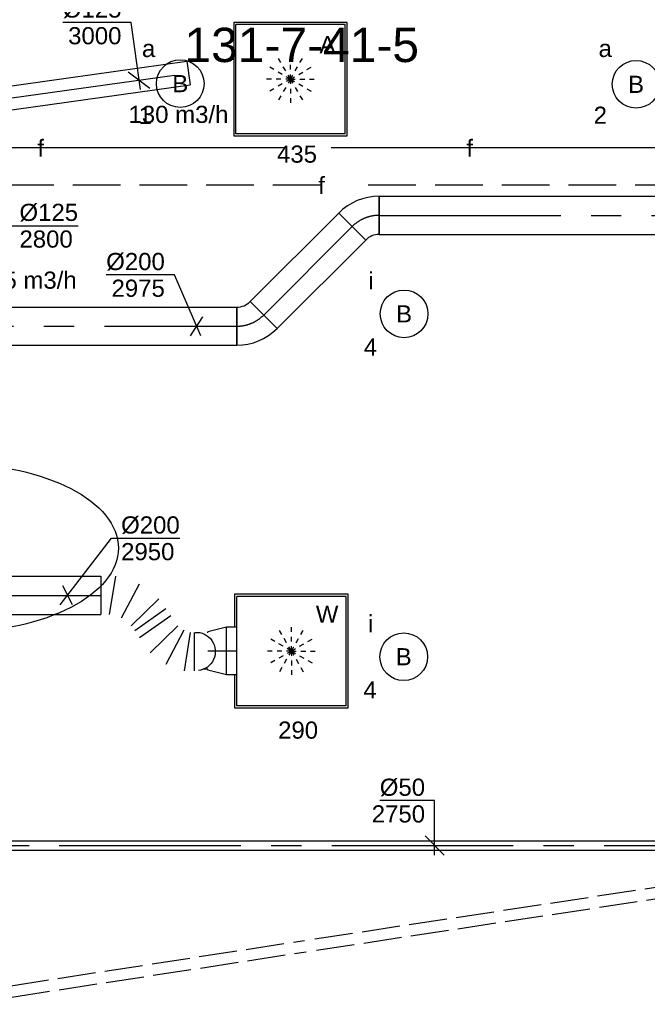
# Model space of a CAD drawing. Extents: x -138812 to 250702, y -18987 to 104055.
# Tile 78 of 193: x 83102 to 86393, y 12154 to 17318. Entities that reach past the tile are written whole.
import ezdxf
from ezdxf.enums import TextEntityAlignment as Align

# ---------------------------------------------------------------- set-up
doc = ezdxf.new("R2010")
doc.units = 0
doc.header["$LTSCALE"] = 50
for name, pattern in [('2322140', [45, 40, -5]), ('2322203', [45, 5, -2, 5, -2, 5, -2, 5, -2, 5, -2, 5, -5]), ('CENTER2', [28.575, 19.05, -3.175, 3.175, -3.175]), ('E_GOOT3', [5, 4, -1]), ('STREEPJES', [0.1, 0.05, -0.05])]:
    doc.linetypes.add(name, pattern=pattern)
doc.layers.get('0').update_dxf_attribs({"linetype": 'CONTINUOUS'})
for name, color, linetype in [('brandmeldserienummers', 1, 'CONTINUOUS'), ('EL6131--_WG', 2, 'CONTINUOUS'), ('EL6222--', 3, 'CONTINUOUS'), ('EL6311--', 3, 'CONTINUOUS'), ('lMcht retour bestaand_PR', 1, 'CONTINUOUS'), ('lucht retour bestaand_HL', 1, 'CONTINUOUS'), ('WL524---_D', 153, 'CONTINUOUS'), ('WL524---_HARTLIJN', 8, 'CONTINUOUS'), ('WL5448--', 4, 'CONTINUOUS'), ('WL570---_RETOUR', 112, 'CONTINUOUS'), ('WL570---_RETOUR_RST', 2, 'CONTINUOUS'), ('WL570---_RETOUR_RST_HL', 1, 'CONTINUOUS'), ('WL570---_TOEVOER', 3, 'CONTINUOUS'), ('WL570---_TOEVOER_HL', 8, 'CONTINUOUS'), ('WL570---_TOEVOER_RST', 2, 'CONTINUOUS'), ('WL570---_TOEVOER_RST_HL', 1, 'CONTINUOUS'), ('WM524---', 1, 'CONTINUOUS'), ('WM5448--', 1, 'CONTINUOUS'), ('WM570---_RETOUR', 1, 'CONTINUOUS'), ('WM570---_RETOUR_RST_PR', 1, 'CONTINUOUS'), ('WM570---_TOEVOER', 1, 'CONTINUOUS'), ('WM570---_TOEVOER_PR', 1, 'CONTINUOUS'), ('WM570---_TOEVOER_RST_PR', 1, 'CONTINUOUS')]:
    doc.layers.add(name, color=color, linetype=linetype)
doc.styles.add('BURO-018', font='ARIAL.TTF', dxfattribs={"height": 90})

# ---------------------------------------------------------------- blocks, each defined once
blk = doc.blocks.new('1115B3A')
at = {"color": 0, "linetype": 'Continuous'}
blk.add_circle((0, 0), 2.5, dxfattribs=at)
at = {"color": 0, "linetype": 'Continuous', "style": 'BURO-018'}
for tag, p in [('E_GKAST', (0, 8)), ('E_GROEP', (0, 5)), ('E_SGROEP', (4.5, 5)), ('E_ARMCODE', (0, 0)), ('E_SLET', (4.5, -1))]:
    blk.add_attdef(tag, text='', height=1.8, dxfattribs=at).set_placement(p, align=Align.MIDDLE)
blk = doc.blocks.new('*U256')
at = {"color": 0, "ltscale": 10}
for p, q in [((0, 100, -2975), (2798.5, 100, -2975)), ((0, -100, -2975), (0, 100, -2975)), ((2798.5, 100, -2975), (2798.5, -100, -2975)), ((0, -100, -2975), (2502.7, -100, -2975)), ((2662.7, -100, -2975), (2798.5, -100, -2975))]:
    blk.add_line(p, q, dxfattribs=at)
at = {"layer": 'WL570---_TOEVOER_HL', "linetype": 'CENTER2'}
blk.add_line((0, 0, -2975), (2798.5, 0, -2975), dxfattribs=at)
at = {"layer": 'WM570---_TOEVOER_PR', "color": 1, "style": 'BURO-018'}
blk.add_attdef('POSNR', text='', height=90, dxfattribs=at).set_placement((0, 0), align=Align.MIDDLE)
blk = doc.blocks.new('*U257')
at = {"color": 0, "ltscale": 10}
for p, q in [((-12.2, 129.3, -2975), (129.3, -12.2, -2975)), ((-82.8, -100, -2975), (-82.8, 100, -2975))]:
    blk.add_line(p, q, dxfattribs=at)
for radius in [99.9, 299.9]:
    blk.add_arc((-82.8, 199.9, -2975), radius, 270, 315, dxfattribs=at)
at = {"layer": 'WL570---_TOEVOER_HL', "linetype": 'CENTER2'}
blk.add_arc((-82.8, 199.9, -2975), 199.9, 270, 315, dxfattribs=at)
at = {"layer": 'WM570---_TOEVOER_PR', "color": 1, "style": 'BURO-018'}
blk.add_attdef('POSNR', text='', height=90, dxfattribs=at).set_placement((0, 0), align=Align.MIDDLE)
blk = doc.blocks.new('*U263')
at = {"color": 0, "ltscale": 10}
for p, q in [((-12.2, 129.3, -2975), (129.3, -12.2, -2975)), ((-82.8, -100, -2975), (-82.8, 100, -2975))]:
    blk.add_line(p, q, dxfattribs=at)
for radius in [99.9, 299.9]:
    blk.add_arc((-82.8, 199.9, -2975), radius, 270, 315, dxfattribs=at)
at = {"layer": 'WL570---_TOEVOER_HL', "linetype": 'CENTER2'}
blk.add_arc((-82.8, 199.9, -2975), 199.9, 270, 315, dxfattribs=at)
at = {"layer": 'WM570---_TOEVOER_PR', "color": 1, "style": 'BURO-018'}
blk.add_attdef('POSNR', text='', height=90, dxfattribs=at).set_placement((0, 0), align=Align.MIDDLE)
blk = doc.blocks.new('*U264')
at = {"color": 0, "ltscale": 10}
for p, q in [((0, 100, -2975), (656.6, 100, -2975)), ((0, -100, -2975), (0, 100, -2975)), ((656.6, 100, -2975), (656.6, -100, -2975)), ((0, -100, -2975), (656.6, -100, -2975))]:
    blk.add_line(p, q, dxfattribs=at)
at = {"layer": 'WL570---_TOEVOER_HL', "linetype": 'CENTER2'}
blk.add_line((0, 0, -2975), (656.6, 0, -2975), dxfattribs=at)
at = {"layer": 'WM570---_TOEVOER_PR', "color": 1, "style": 'BURO-018'}
blk.add_attdef('POSNR', text='', height=90, dxfattribs=at).set_placement((0, 0), align=Align.MIDDLE)
blk = doc.blocks.new('*U265')
at = {"color": 0, "ltscale": 10}
for p, q in [((0, 100, -2975), (3551.7, 100, -2975)), ((0, -100, -2975), (0, 100, -2975)), ((3551.7, 100, -2975), (3551.7, -100, -2975)), ((0, -100, -2975), (3551.7, -100, -2975))]:
    blk.add_line(p, q, dxfattribs=at)
at = {"layer": 'WL570---_TOEVOER_HL', "linetype": 'CENTER2'}
blk.add_line((0, 0, -2975), (3551.7, 0, -2975), dxfattribs=at)
at = {"layer": 'WM570---_TOEVOER_PR', "color": 1, "style": 'BURO-018'}
blk.add_attdef('POSNR', text='', height=90, dxfattribs=at).set_placement((0, 0), align=Align.MIDDLE)
blk = doc.blocks.new('*U266')
at = {"layer": 'WM570---_TOEVOER', "color": 0, "ltscale": 10}
for p, q in [((-117.1, 269.3), (-474.7, 269.3)), ((21.7, -50), (-117.1, 269.3)), ((-32.8, -50), (32.8, 50))]:
    blk.add_line(p, q, dxfattribs=at)
at = {"layer": 'WM570---_TOEVOER', "color": 0, "style": 'BURO-018'}
for s, p in [('%%c200', (-474.7, 294.3)), ('2975', (-446.8, 154.3))]:
    blk.add_text(s, height=90, dxfattribs=at).set_placement(p)
blk = doc.blocks.new('*U279')
at = {"color": 0, "ltscale": 10}
for p, q in [((0, 100, -2950), (0, -100, -2950)), ((45.1, -100, -2950), (77.4, 100, -2950)), ((200.1, 59.3, -2950), (106.4, -120.4, -2950)), ((158.2, -159, -2950), (303.7, -18, -2950)), ((340.7, -71, -2950), (176.7, -185.5, -2950)), ((366.5, -107.9, -2950), (202.5, -222.4, -2950)), ((257.8, -301.5, -2950), (403.2, -160.5, -2950)), ((433.7, -183.2, -2950), (340.1, -362.8, -2950)), ((437.5, -395.2, -2950), (469.8, -195.2, -2950)), ((488.8, -195.2, -2950), (488.8, -395.2, -2950))]:
    blk.add_line(p, q, dxfattribs=at)
at = {"color": 0, "ltscale": 10, "extrusion": (0, 0, -1)}
blk.add_ellipse((502.4, -294, -2950), major_axis=(-8.8, 99.6), ratio=0.970943, start_param=0, end_param=3.141593, dxfattribs=at)
at = {"layer": 'WM570---_TOEVOER_PR', "color": 1, "style": 'BURO-018'}
blk.add_attdef('POSNR', text='', height=90, dxfattribs=at).set_placement((0, 0), align=Align.MIDDLE)
blk = doc.blocks.new('*U280')
at = {"color": 0, "ltscale": 10}
for p, q in [((0, 100, -2950), (2237.4, 100, -2950)), ((2237.4, 100, -2950), (2237.4, -100, -2950)), ((0, -100, -2950), (2237.4, -100, -2950))]:
    blk.add_line(p, q, dxfattribs=at)
at = {"layer": 'WL570---_TOEVOER_HL', "linetype": 'CENTER2'}
blk.add_line((0, 0, -2950), (2237.4, 0, -2950), dxfattribs=at)
at = {"layer": 'WM570---_TOEVOER_PR', "color": 1, "style": 'BURO-018'}
blk.add_attdef('POSNR', text='', height=90, dxfattribs=at).set_placement((0, 0), align=Align.MIDDLE)
blk = doc.blocks.new('*U281')
at = {"layer": 'WM570---_TOEVOER', "color": 0, "ltscale": 10}
for p, q in [((-38.5, -50), (230.3, 299.4)), ((230.3, 299.4), (587.9, 299.4)), ((24.6, -50), (-24.6, 50))]:
    blk.add_line(p, q, dxfattribs=at)
at = {"layer": 'WM570---_TOEVOER', "color": 0, "style": 'BURO-018'}
for s, p in [('%%c200', (280.3, 324.4)), ('2950', (280.3, 184.4))]:
    blk.add_text(s, height=90, dxfattribs=at).set_placement(p)
blk = doc.blocks.new('*U282')
at = {"color": 0, "ltscale": 10}
for p, q in [((-53, 125, -2805), (0, 125, -2805)), ((0, 125, -2805), (99.1, 100, -2805)), ((0, 125, -2805), (0, -125, -2805)), ((0, 125, -2805), (0, -125, -2805)), ((0, 125, -2805), (0, -125, -2805)), ((99.1, 100, -2805), (99.1, 95, -2805)), ((99.1, 100, -2805), (99.1, 95, -2805)), ((99.1, 95, -2805), (120.7, 95, -2805)), ((0, -125, -2805), (99.1, -100, -2805)), ((99.1, -95, -2805), (99.1, -100, -2805)), ((99.1, -95, -2805), (99.1, -100, -2805)), ((-53, -125, -2805), (0, -125, -2805))]:
    blk.add_line(p, q, dxfattribs=at)
at = {"layer": 'WL570---_TOEVOER_RST_HL', "linetype": 'CENTER2'}
for p, q in [((-53, 0, -2805), (0, 0, -2805)), ((0, 0, -2805), (99.1, 0, -2805))]:
    blk.add_line(p, q, dxfattribs=at)
blk.add_circle((99.1, 0, -2805), 0.075, dxfattribs=at)
at = {"layer": 'WM570---_TOEVOER_RST_PR', "color": 1, "style": 'BURO-018'}
blk.add_attdef('POSNR', text='', height=90, dxfattribs=at).set_placement((0, 0), align=Align.MIDDLE)
blk = doc.blocks.new('*U371')
at = {"color": 0, "ltscale": 10}
for p, q in [((297.5, 297.5, -2782.5), (-297.5, 297.5, -2782.5)), ((-297.5, 297.5, -2782.5), (-297.5, -297.5, -2782.5)), ((286.5, 286.5, -2782.5), (-286.5, 286.5, -2782.5)), ((-286.5, -286.5, -2782.5), (-286.5, 286.5, -2782.5)), ((286.5, -286.5, -2782.5), (286.5, 286.5, -2782.5)), ((297.5, -297.5, -2782.5), (297.5, 297.5, -2782.5)), ((-297.5, -297.5, -2782.5), (297.5, -297.5, -2782.5)), ((286.5, -286.5, -2782.5), (-286.5, -286.5, -2782.5))]:
    blk.add_line(p, q, dxfattribs=at)
at = {"color": 8, "linetype": 'STREEPJES', "ltscale": 10}
for q in [(-62.5, 108.3, -2782.5), (0, 125, -2782.5), (62.5, 108.3, -2782.5), (-108.3, 62.5, -2782.5), (108.3, 62.5, -2782.5), (-125, 0, -2782.5), (-108.3, -62.5, -2782.5), (-62.5, -108.3, -2782.5), (0, -125, -2782.5), (62.5, -108.3, -2782.5), (108.3, -62.5, -2782.5), (125, 0, -2782.5)]:
    blk.add_line((0, 0, -2782.5), q, dxfattribs=at)
at = {"layer": 'WL570---_RETOUR_RST_HL', "linetype": 'CENTER2'}
blk.add_circle((0, 0, -2782.5), 0.075, dxfattribs=at)
at = {"layer": 'WL570---_RETOUR_RST', "color": 1, "style": 'BURO-018'}
for tag in ['MC', 'Q']:
    blk.add_attdef(tag, text='', height=90, dxfattribs=at).set_placement((0, 0), align=Align.MIDDLE)
at = {"layer": 'WM570---_RETOUR_RST_PR', "color": 1, "style": 'BURO-018'}
blk.add_attdef('POSNR', text='', height=90, dxfattribs=at).set_placement((0, 0), align=Align.MIDDLE)
blk = doc.blocks.new('*U374')
at = {"color": 0, "ltscale": 10}
for p, q in [((297.5, 297.5, -2782.5), (-297.5, 297.5, -2782.5)), ((-297.5, 297.5, -2782.5), (-297.5, 125, -2782.5)), ((286.5, 286.5, -2782.5), (-286.5, 286.5, -2782.5)), ((-286.5, -286.5, -2782.5), (-286.5, 286.5, -2782.5)), ((286.5, -286.5, -2782.5), (286.5, 286.5, -2782.5)), ((297.5, -297.5, -2782.5), (297.5, 297.5, -2782.5)), ((-297.5, -125, -2782.5), (-297.5, -297.5, -2782.5)), ((-297.5, -297.5, -2782.5), (297.5, -297.5, -2782.5)), ((286.5, -286.5, -2782.5), (-286.5, -286.5, -2782.5))]:
    blk.add_line(p, q, dxfattribs=at)
at = {"color": 8, "linetype": 'STREEPJES', "ltscale": 10}
for q in [(-62.5, 108.3, -2782.5), (0, 125, -2782.5), (62.5, 108.3, -2782.5), (-108.3, 62.5, -2782.5), (108.3, 62.5, -2782.5), (-125, 0, -2782.5), (-108.3, -62.5, -2782.5), (-62.5, -108.3, -2782.5), (0, -125, -2782.5), (62.5, -108.3, -2782.5), (108.3, -62.5, -2782.5), (125, 0, -2782.5)]:
    blk.add_line((0, 0, -2782.5), q, dxfattribs=at)
at = {"layer": 'WL570---_TOEVOER_RST_HL', "linetype": 'CENTER2'}
blk.add_circle((0, 0, -2782.5), 0.075, dxfattribs=at)
at = {"layer": 'WL570---_TOEVOER_RST', "color": 1, "style": 'BURO-018'}
for tag in ['MC', 'Q']:
    blk.add_attdef(tag, text='', height=90, dxfattribs=at).set_placement((0, 0), align=Align.MIDDLE)
at = {"layer": 'WM570---_TOEVOER_RST_PR', "color": 1, "style": 'BURO-018'}
blk.add_attdef('POSNR', text='', height=90, dxfattribs=at).set_placement((0, 0), align=Align.MIDDLE)
blk = doc.blocks.new('*U567')
at = {"color": 0, "ltscale": 10}
for p, q in [((0, 62.5, -3000), (1026.9, 62.5, -3000)), ((1026.9, 62.5, -3000), (1026.9, -62.5, -3000)), ((0, -62.5, -3000), (1026.9, -62.5, -3000))]:
    blk.add_line(p, q, dxfattribs=at)
at = {"layer": 'lucht retour bestaand_HL', "linetype": 'CENTER2'}
blk.add_line((0, 0, -3000), (1026.9, 0, -3000), dxfattribs=at)
at = {"layer": 'lMcht retour bestaand_PR', "color": 1, "style": 'BURO-018'}
blk.add_attdef('POSNR', text='', height=90, dxfattribs=at).set_placement((0, 0), align=Align.MIDDLE)
blk = doc.blocks.new('*U575')
at = {"layer": 'WM570---_RETOUR', "color": 0, "ltscale": 10}
for p, q in [((-42.3, 302.5), (-399.9, 302.5)), ((6.9, -49.5), (-42.3, 302.5)), ((-56.5, 42.6), (56.5, -42.6))]:
    blk.add_line(p, q, dxfattribs=at)
at = {"layer": 'WM570---_RETOUR', "color": 0, "style": 'BURO-018'}
for s, p in [('%%c125', (-399.9, 327.5)), ('3000', (-372, 187.5))]:
    blk.add_text(s, height=90, dxfattribs=at).set_placement(p)
blk = doc.blocks.new('*U603')
at = {"layer": 'WM524---', "color": 0, "ltscale": 10}
for p, q in [((0, 235.6), (-287.6, 235.6)), ((0, -50), (0, 235.6)), ((50, -50), (-50, 50))]:
    blk.add_line(p, q, dxfattribs=at)
at = {"layer": 'WM524---', "color": 0, "style": 'BURO-018'}
for s, p in [('%%c50', (-287.6, 260.6)), ('2750', (-329.7, 120.6))]:
    blk.add_text(s, height=90, dxfattribs=at).set_placement(p)
blk = doc.blocks.new('*U606')
at = {"layer": 'WM570---_RETOUR', "color": 0, "ltscale": 10}
for p, q in [((-45.3, -37.1), (303.4, 248.2)), ((303.4, 248.2), (661, 248.2)), ((-53.4, 20.9), (53.4, -20.9))]:
    blk.add_line(p, q, dxfattribs=at)
at = {"layer": 'WM570---_RETOUR', "color": 0, "style": 'BURO-018'}
for s, p in [('%%c125', (353.4, 273.2)), ('2800', (353.4, 133.2))]:
    blk.add_text(s, height=90, dxfattribs=at).set_placement(p)
blk = doc.blocks.new('2322203-1')
at = {"layer": 'WM5448--', "color": 0, "style": 'BURO-018'}
blk.add_text('f', height=90, rotation=360, dxfattribs=at).set_placement((84684.8, 16451.2, 2800), align=Align.MIDDLE)
blk = doc.blocks.new('2322140-1')
at = {"layer": 'WM5448--', "color": 0, "style": 'BURO-018'}
for p in [(83212, 16646.5, 2800), (85462, 16646.5, 2800)]:
    blk.add_text('f', height=90, dxfattribs=at).set_placement(p, align=Align.MIDDLE)
blk = doc.blocks.new('*U2137')
at = {"color": 0, "ltscale": 10}
for p, q in [((31, 25, -2750), (5221.9, 25, -2750)), ((5221.9, 25, -2750), (5221.9, -25, -2750)), ((31, -25, -2750), (5221.9, -25, -2750))]:
    blk.add_line(p, q, dxfattribs=at)
at = {"layer": 'WL524---_HARTLIJN', "linetype": 'CENTER2'}
blk.add_line((0, 0, -2750), (5221.9, 0, -2750), dxfattribs=at)
at = {"layer": 'WL524---_D', "color": 1, "style": 'BURO-018'}
blk.add_attdef('POSNR', text='', height=90, dxfattribs=at).set_placement((0, 0), align=Align.MIDDLE)

msp = doc.modelspace()

# ---------------------------------------------------------------- linework, layer by layer
at = {"layer": 'EL6131--_WG', "linetype": 'E_GOOT3'}
for p, q in [((84649.81262, 12497.41691, 3000), (87645.66157, 12951.98553, 3000)), ((84658.81356, 12438.0959, 3000), (87644.10339, 12891.06235, 3000)), ((82807.30281, 12213.75919, 3000), (84595.20517, 12489.21446, 3000)), ((82813.95421, 12154.07206, 3000), (84604.43212, 12429.92818, 3000))]:
    msp.add_line(p, q, dxfattribs=at)
at = {"layer": 'EL6222--', "color": 3, "linetype": 'Continuous'}
msp.add_ellipse((82769.04547, 14547.2605), major_axis=(-850, 0), ratio=0.5182778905, dxfattribs=at)
at = {"layer": 'WL5448--', "linetype": '2322140'}
msp.add_line((88984.73131, 16646.48215, 2800), (81939.21155, 16646.48215, 2800), dxfattribs=at)
at = {"layer": 'WL5448--', "linetype": '2322203'}
msp.add_line((89180.01184, 16451.20163, 2800), (81939.54102, 16451.20163, 2800), dxfattribs=at)

# ---------------------------------------------------------------- block references
at = {"layer": 'EL6311--'}
ref = msp.add_blockref('1115B3A', (83943.72472, 16983.08967), dxfattribs=dict(at, xscale=50.00000000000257, yscale=50.00000000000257, zscale=50, rotation=177.1126939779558))
ref.add_attrib('E_ARMCODE', 'B', dxfattribs={"layer": '0', "color": 1, "linetype": 'Continuous', "height": 90, "style": 'BURO-018'}).set_placement((83943.72472, 16983.08967), align=Align.MIDDLE)
ref.add_attrib('E_SLET', 'a', dxfattribs={"layer": '0', "color": 1, "linetype": 'Continuous', "height": 90, "style": 'BURO-018'}).set_placement((83777.76192, 17166.68256), align=Align.MIDDLE)
ref.add_attrib('E_GROEP', '1', dxfattribs={"layer": '0', "color": 1, "linetype": 'Continuous', "height": 90, "style": 'BURO-018'}).set_placement((83760.13184, 16817.12687), align=Align.MIDDLE)
ref = msp.add_blockref('1115B3A', (86334.31352, 16979.49205), dxfattribs=dict(at, xscale=49.99999999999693, yscale=49.99999999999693, zscale=50, rotation=175.7664262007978))
ref.add_attrib('E_ARMCODE', 'B', dxfattribs={"layer": '0', "color": 1, "linetype": 'Continuous', "height": 90, "style": 'BURO-018'}).set_placement((86334.31352, 16979.49205), align=Align.MIDDLE)
ref.add_attrib('E_SLET', 'a', dxfattribs={"layer": '0', "color": 1, "linetype": 'Continuous', "height": 90, "style": 'BURO-018'}).set_placement((86172.70998, 17166.93349), align=Align.MIDDLE)
ref.add_attrib('E_GROEP', '2', dxfattribs={"layer": '0', "color": 1, "linetype": 'Continuous', "height": 90, "style": 'BURO-018'}).set_placement((86146.87207, 16817.8885), align=Align.MIDDLE)
ref = msp.add_blockref('1115B3A', (85117.63578, 15775.53172), dxfattribs=dict(at, xscale=49.99999999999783, yscale=49.99999999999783, zscale=50, rotation=179.5895591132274))
ref.add_attrib('E_ARMCODE', 'B', dxfattribs={"layer": '0', "color": 1, "linetype": 'Continuous', "height": 90, "style": 'BURO-018'}).set_placement((85117.63578, 15775.53172), align=Align.MIDDLE)
ref.add_attrib('E_SLET', 'i', dxfattribs={"layer": '0', "color": 1, "linetype": 'Continuous', "height": 90, "style": 'BURO-018'}).set_placement((84943.89388, 15951.78084), align=Align.MIDDLE)
ref.add_attrib('E_GROEP', '4', dxfattribs={"layer": '0', "color": 1, "linetype": 'Continuous', "height": 90, "style": 'BURO-018'}).set_placement((84941.38666, 15601.78982), align=Align.MIDDLE)
ref = msp.add_blockref('1115B3A', (85115.73788, 13977.03564), dxfattribs=dict(at, xscale=49.99999999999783, yscale=49.99999999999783, zscale=50, rotation=179.5895591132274))
ref.add_attrib('E_ARMCODE', 'B', dxfattribs={"layer": '0', "color": 1, "linetype": 'Continuous', "height": 90, "style": 'BURO-018'}).set_placement((85115.73788, 13977.03564), align=Align.MIDDLE)
ref.add_attrib('E_SLET', 'i', dxfattribs={"layer": '0', "color": 1, "linetype": 'Continuous', "height": 90, "style": 'BURO-018'}).set_placement((84941.99598, 14153.28476), align=Align.MIDDLE)
ref.add_attrib('E_GROEP', '4', dxfattribs={"layer": '0', "color": 1, "linetype": 'Continuous', "height": 90, "style": 'BURO-018'}).set_placement((84939.48876, 13803.29374), align=Align.MIDDLE)
at = {"layer": 'WL524---_D'}
msp.add_blockref('*U2137', (81880.5561, 12987.13216, 2750), dxfattribs=at)
at = {"layer": 'WL570---_RETOUR', "rotation": 7.970711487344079}
msp.add_blockref('*U567', (82969.7853, 16895.69965, 3000), dxfattribs=at)
at = {"layer": 'WL570---_RETOUR_RST'}
ref = msp.add_blockref('*U371', (84521.64087, 17006.43512, 2782.5), dxfattribs=at)
ref.add_attrib('Q', '435', dxfattribs={"color": 1, "height": 90, "style": 'BURO-018'}).set_placement((84556.11711, 16613.41631), align=Align.MIDDLE)
ref.add_attrib('MC', 'A', dxfattribs={"color": 1, "height": 90, "style": 'BURO-018'}).set_placement((84715.88524, 17187.20255), align=Align.MIDDLE)
at = {"layer": 'WL570---_TOEVOER'}
for name, p, rotation in [('*U257', (84904.1304, 16292.07965, 2975), 180), ('*U264', (84845.58196, 16233.53121, 2975), 225)]:
    msp.add_blockref(name, p, dxfattribs=dict(at, rotation=rotation))
for name, p in [('*U256', (84986.9304, 16292.07965, 2975)), ('*U265', (80688.20814, 15710.70144, 2975)), ('*U263', (84322.75219, 15710.70144, 2975)), ('*U280', (81290.51627, 14298.95796, 2950)), ('*U279', (83527.93083, 14298.95796, 2950))]:
    msp.add_blockref(name, p, dxfattribs=at)
at = {"layer": 'WL570---_TOEVOER_RST'}
ref = msp.add_blockref('*U374', (84526.54882, 14006.939, 2782.5), dxfattribs=at)
ref.add_attrib('Q', '290', dxfattribs={"color": 1, "height": 90, "style": 'BURO-018'}).set_placement((84561.71884, 13592.28769), align=Align.MIDDLE)
ref.add_attrib('MC', 'W', dxfattribs={"color": 1, "height": 90, "style": 'BURO-018'}).set_placement((84714.05128, 14200.73703), align=Align.MIDDLE)
at = {"layer": 'WL570---_TOEVOER_RST', "rotation": 180}
msp.add_blockref('*U282', (84187.04882, 14006.939, 2805), dxfattribs=at)
at = {"layer": 'WM524---'}
msp.add_blockref('*U603', (85277.78747, 12987.13216, 2750), dxfattribs=at)
at = {"layer": 'WM5448--'}
for name in ['2322140-1', '2322203-1']:
    msp.add_blockref(name, (0, 0), dxfattribs=at)
at = {"layer": 'WM570---_RETOUR'}
for name, p in [('*U575', (83727.69697, 17001.82213, 3000)), ('*U606', (82746.87501, 15989.62001, 2800))]:
    msp.add_blockref(name, p, dxfattribs=at)
at = {"layer": 'WM570---_TOEVOER'}
for name, p in [('*U266', (84030.0043, 15710.70144, 2975)), ('*U281', (83353.13525, 14298.95796, 2950))]:
    msp.add_blockref(name, p, dxfattribs=at)

# ---------------------------------------------------------------- texts
at = {"layer": 'brandmeldserienummers', "color": 1, "style": 'BURO-018'}
msp.add_text('131-7-41-5', height=180, dxfattribs=at).set_placement((83965.8952, 17096.0809))
at = {"layer": 'WM570---_TOEVOER', "style": 'BURO-018'}
for s, p in [('130 m3/h', (83672.35124, 16776.85569)), ('125 m3/h', (82876.49541, 15907.30144))]:
    msp.add_text(s, height=90, dxfattribs=at).set_placement(p)

doc.saveas('drawing.dxf')
